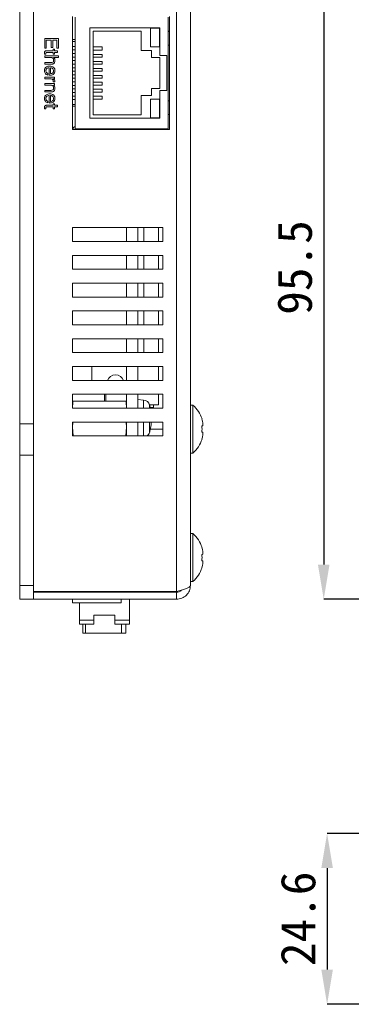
# Model space of a CAD drawing. Header units: millimetres. Extents: x 22 to 278, y 61 to 167.
# Tile 1 of 148: x 22 to 46, y 61 to 132. Entities that reach past the tile are written whole.
import ezdxf

# ---------------------------------------------------------------- set-up
doc = ezdxf.new("R2010")
doc.units = ezdxf.units.MM
doc.header["$PDSIZE"] = -1
doc.layers.get('0').update_dxf_attribs({"lineweight": 15})
doc.layers.add('標註文字', color=4, linetype='Continuous', lineweight=9)
doc.styles.add('SLDTEXTSTYLE0', font='kaiu.ttf')
doc.dimstyles.new('SLDDIMSTYLE0', dxfattribs={"dimtxt": 2.5, "dimasz": 2.5, "dimexe": 0, "dimexo": 0.0625, "dimtad": 1, "dimlfac": 2, "dimrnd": 1e-09, "dimzin": 12, "dimdsep": 46, "dimtxsty": 'SLDTEXTSTYLE0', "dimsah": 1, "dimcen": 0.09, "dimadec": 0, "dimazin": 3, "dimtfac": 1, "dimtofl": 0, "dimtmove": 0, "dimatfit": 3, "dimfxl": 0, "dimfrac": 2, "dimtolj": 1, "dimtzin": 12, "dimarcsym": 0})

# ---------------------------------------------------------------- blocks, each defined once
blk = doc.blocks.new('_D_1')
at = {"layer": 'Defpoints', "color": 0, "transparency": 16777216}
for p in [(54.481, 137.986), (44.312, 90.236), (55.481, 90.236)]:
    blk.add_point(p, dxfattribs=at)
at = {"layer": '標註文字', "color": 0, "lineweight": -2, "transparency": 16777216}
for p, q in [((54.419, 137.986), (44.312, 137.986)), ((44.312, 135.486), (44.312, 92.736)), ((55.419, 90.236), (44.312, 90.236))]:
    blk.add_line(p, q, dxfattribs=at)
at = {"layer": '標註文字', "color": 0, "transparency": 16777216}
for points in [[(43.895, 135.486), (44.729, 135.486), (44.312, 137.986)], [(43.895, 92.736), (44.729, 92.736), (44.312, 90.236)]]:
    blk.add_solid(points, dxfattribs=at)
at = {"layer": '標註文字', "color": 0, "transparency": 16777216, "insert": (40.962, 114.111), "char_height": 2.5, "attachment_point": 2, "rotation": 90, "style": 'SLDTEXTSTYLE0'}
blk.add_mtext('\\A1;95.5', dxfattribs=at)
blk = doc.blocks.new('_D_5')
at = {"layer": 'Defpoints', "color": 0, "transparency": 16777216}
for p in [(55.481, 73.386), (44.557, 61.086), (54.481, 61.086)]:
    blk.add_point(p, dxfattribs=at)
at = {"layer": '標註文字', "color": 0, "lineweight": -2, "transparency": 16777216}
for p, q in [((55.419, 73.386), (44.557, 73.386)), ((44.557, 70.886), (44.557, 63.586)), ((54.419, 61.086), (44.557, 61.086))]:
    blk.add_line(p, q, dxfattribs=at)
at = {"layer": '標註文字', "color": 0, "transparency": 16777216}
for points in [[(44.14, 70.886), (44.974, 70.886), (44.557, 73.386)], [(44.14, 63.586), (44.974, 63.586), (44.557, 61.086)]]:
    blk.add_solid(points, dxfattribs=at)
at = {"layer": '標註文字', "color": 0, "transparency": 16777216, "insert": (41.208, 67.236), "char_height": 2.5, "attachment_point": 2, "rotation": 90, "style": 'SLDTEXTSTYLE0'}
blk.add_mtext('\\A1;24.6', dxfattribs=at)

msp = doc.modelspace()

# ---------------------------------------------------------------- linework, layer by layer
for p, q in [((33.7147, 136.9861), (33.7147, 90.7861)), ((34.7147, 136.9861), (34.7147, 91.2361)), ((22.4147, 136.4861), (22.4147, 102.8611)), ((23.4147, 136.4861), (23.4147, 102.8611)), ((26.2147, 132.1861), (26.2147, 124.0361)), ((26.4147, 124.0861), (26.4147, 132.1361)), ((33.1147, 131.1111), (33.1147, 132.1361)), ((33.2147, 124.0361), (33.2147, 132.1861)), ((27.4647, 131.3611), (27.4647, 124.8611)), ((32.5147, 131.3611), (27.4647, 131.3611)), ((27.7147, 131.1111), (31.1647, 131.1111)), ((27.7147, 125.1111), (27.7147, 131.1111)), ((31.1647, 131.1111), (31.1647, 129.7361)), ((31.8397, 131.3361), (32.4897, 131.3361)), ((31.8397, 131.3361), (31.8397, 129.9861)), ((32.4897, 129.9861), (32.4897, 131.3361)), ((32.5147, 129.3611), (32.5147, 131.3611)), ((33.1147, 131.1111), (33.1147, 130.1111)), ((24.2147, 130.6047), (25.2147, 130.6047)), ((24.2147, 129.8867), (24.2147, 130.6047)), ((24.3301, 130.4636), (24.3301, 129.8867)), ((24.6763, 130.4636), (24.3301, 130.4636)), ((24.6763, 129.9412), (24.6763, 130.4636)), ((24.7917, 130.4636), (24.7917, 129.9412)), ((25.0994, 130.4636), (24.7917, 130.4636)), ((25.0994, 129.8979), (25.0994, 130.4636)), ((25.2147, 130.6047), (25.2147, 129.8979)), ((26.2147, 130.5111), (26.4147, 130.5111)), ((24.3301, 129.8867), (24.2147, 129.8867)), ((24.3443, 129.7072), (24.8301, 129.7072)), ((24.7917, 129.9412), (24.6763, 129.9412)), ((24.8301, 129.8172), (24.9327, 129.8172)), ((24.8301, 129.7072), (24.8301, 129.8172)), ((24.9327, 129.8172), (24.9327, 129.7072)), ((24.9327, 129.7072), (25.1378, 129.7072)), ((25.2147, 129.8979), (25.0994, 129.8979)), ((25.1378, 129.7072), (25.1378, 129.5918)), ((28.3647, 129.9861), (28.3647, 129.7475)), ((31.1647, 129.7361), (31.9147, 129.7361)), ((31.8397, 129.9861), (32.4897, 129.9861)), ((31.9147, 129.7361), (31.9147, 129.2361)), ((33.1147, 126.1111), (33.1147, 130.1111)), ((24.3079, 129.4636), (24.2119, 129.4636)), ((24.2147, 129.3483), (25.2147, 129.3483)), ((24.2147, 129.2329), (24.2147, 129.3483)), ((24.6472, 129.2329), (24.2147, 129.2329)), ((24.8301, 129.5918), (24.3856, 129.5918)), ((24.8301, 129.4636), (24.8301, 129.5918)), ((24.9327, 129.4636), (24.8301, 129.4636)), ((25.2147, 129.2329), (24.8435, 129.2329)), ((24.9327, 129.5918), (24.9327, 129.4636)), ((25.1378, 129.5918), (24.9327, 129.5918)), ((25.2147, 129.3483), (25.2147, 129.2329)), ((28.3647, 129.4475), (28.3647, 129.2456)), ((31.9147, 129.2361), (32.5147, 129.2361)), ((33.0147, 129.3611), (32.5147, 129.3611)), ((32.5147, 129.2361), (32.5147, 126.9861)), ((33.0147, 126.8611), (33.0147, 129.3611)), ((24.2147, 128.8611), (24.6651, 128.8611)), ((24.2147, 128.7457), (24.2147, 128.8611)), ((24.6891, 128.7457), (24.2147, 128.7457)), ((24.5352, 127.9534), (24.5352, 128.4887)), ((24.6378, 128.4893), (24.6378, 128.0662)), ((28.3647, 128.9456), (28.3647, 128.7437)), ((28.3647, 128.4437), (28.3647, 128.2418)), ((34.7147, 128.8123), (34.7154, 128.8123)), ((24.2147, 127.8098), (24.9327, 127.8098)), ((24.2147, 127.6944), (24.2147, 127.8098)), ((24.621, 127.6944), (24.2147, 127.6944)), ((24.4455, 128.079), (24.4455, 127.9636)), ((24.9327, 127.6982), (24.8137, 127.6982)), ((24.9327, 127.8098), (24.9327, 127.6982)), ((28.3647, 127.9418), (28.3647, 127.7399)), ((24.2147, 127.3483), (24.9327, 127.3483)), ((24.2147, 127.2329), (24.2147, 127.3483)), ((24.6316, 127.2329), (24.2147, 127.2329)), ((24.2147, 126.8611), (24.6651, 126.8611)), ((24.2147, 126.7457), (24.2147, 126.8611)), ((24.9549, 127.4636), (24.8287, 127.4636)), ((24.9327, 127.2381), (24.8401, 127.2381)), ((24.9327, 127.3483), (24.9327, 127.2381)), ((28.3647, 127.4399), (28.3647, 127.238)), ((28.3647, 126.938), (28.3647, 126.7361)), ((31.9147, 126.9861), (31.9147, 126.4861)), ((32.5147, 126.9861), (31.9147, 126.9861)), ((32.5147, 124.8611), (32.5147, 126.8611)), ((32.5147, 126.8611), (33.0147, 126.8611)), ((24.6891, 126.7457), (24.2147, 126.7457)), ((24.5352, 125.9534), (24.5352, 126.4887)), ((24.6378, 126.4893), (24.6378, 126.0662)), ((28.3647, 126.4361), (28.3647, 126.2361)), ((31.1647, 126.4861), (31.1647, 125.1111)), ((31.9147, 126.4861), (31.1647, 126.4861)), ((31.8397, 126.2361), (31.8397, 124.8861)), ((32.4897, 126.2361), (31.8397, 126.2361)), ((32.4897, 124.8861), (32.4897, 126.2361)), ((24.3079, 125.5406), (24.2119, 125.5406)), ((24.3443, 125.7842), (24.8301, 125.7842)), ((24.8301, 125.6688), (24.3856, 125.6688)), ((24.4455, 126.079), (24.4455, 125.9636)), ((24.8301, 125.8941), (24.9327, 125.8941)), ((24.8301, 125.7842), (24.8301, 125.8941)), ((24.8301, 125.5406), (24.8301, 125.6688)), ((24.9327, 125.5406), (24.8301, 125.5406)), ((24.9327, 125.8941), (24.9327, 125.7842)), ((24.9327, 125.7842), (25.1378, 125.7842)), ((24.9327, 125.6688), (24.9327, 125.5406)), ((25.1378, 125.6688), (24.9327, 125.6688)), ((25.1378, 125.7842), (25.1378, 125.6688)), ((26.4147, 125.7111), (26.2147, 125.7111)), ((33.1147, 126.1111), (33.1147, 125.1111)), ((34.7147, 126.0123), (34.7154, 126.0123)), ((27.4647, 124.8611), (32.5147, 124.8611)), ((31.1647, 125.1111), (27.7147, 125.1111)), ((31.8397, 124.8861), (32.4897, 124.8861)), ((33.1147, 124.0861), (33.1147, 125.1111)), ((26.2147, 124.1611), (26.2852, 124.1611)), ((26.2147, 124.0361), (33.2147, 124.0361)), ((26.3747, 124.2361), (26.4147, 124.2361)), ((26.4118, 124.0861), (26.3998, 124.0361)), ((26.4118, 124.0861), (26.4147, 124.0861)), ((27.8647, 124.0861), (26.4147, 124.0861)), ((28.8647, 124.0861), (27.8647, 124.0861)), ((27.8647, 124.0861), (27.8672, 124.0361)), ((28.8627, 124.0361), (28.8647, 124.0861)), ((30.6647, 124.0861), (28.8647, 124.0861)), ((30.1147, 124.0361), (30.1147, 124.0861)), ((31.6647, 124.0861), (30.6647, 124.0861)), ((30.6647, 124.0861), (30.6672, 124.0361)), ((31.6627, 124.0361), (31.6647, 124.0861)), ((33.1147, 124.0861), (31.6647, 124.0861)), ((32.4147, 124.0861), (32.4147, 124.0361)), ((34.7147, 123.2123), (34.7154, 123.2123)), ((34.7147, 121.8123), (34.7154, 121.8123)), ((34.7147, 120.4123), (34.7154, 120.4123)), ((34.7147, 119.0123), (34.7154, 119.0123)), ((26.2147, 116.9861), (26.2147, 115.9861)), ((32.7147, 116.9861), (26.2147, 116.9861)), ((30.1147, 115.9861), (30.1147, 116.9861)), ((30.9147, 115.9861), (30.9147, 116.9861)), ((31.3647, 116.9861), (31.3647, 115.9861)), ((32.4147, 116.9861), (32.4147, 115.9861)), ((32.7147, 115.9861), (32.7147, 116.9861)), ((26.2147, 115.9861), (32.7147, 115.9861)), ((26.2147, 114.9861), (26.2147, 113.9861)), ((32.7147, 114.9861), (26.2147, 114.9861)), ((30.1147, 113.9861), (30.1147, 114.9861)), ((30.9147, 113.9861), (30.9147, 114.9861)), ((31.3647, 114.9861), (31.3647, 113.9861)), ((32.4147, 114.9861), (32.4147, 113.9861)), ((32.7147, 113.9861), (32.7147, 114.9861)), ((34.7147, 114.8123), (34.7154, 114.8123)), ((26.2147, 113.9861), (32.7147, 113.9861)), ((26.2147, 112.9861), (26.2147, 111.9861)), ((32.7147, 112.9861), (26.2147, 112.9861)), ((30.1147, 111.9861), (30.1147, 112.9861)), ((30.9147, 111.9861), (30.9147, 112.9861)), ((31.3647, 112.9861), (31.3647, 111.9861)), ((32.4147, 112.9861), (32.4147, 111.9861)), ((32.7147, 111.9861), (32.7147, 112.9861)), ((26.2147, 111.9861), (32.7147, 111.9861)), ((34.7147, 112.0123), (34.7154, 112.0123)), ((26.2147, 110.9861), (26.2147, 109.9861)), ((32.7147, 110.9861), (26.2147, 110.9861)), ((30.1147, 109.9861), (30.1147, 110.9861)), ((30.9147, 109.9861), (30.9147, 110.9861)), ((31.3647, 110.9861), (31.3647, 109.9861)), ((32.4147, 110.9861), (32.4147, 109.9861)), ((32.7147, 109.9861), (32.7147, 110.9861)), ((26.2147, 109.9861), (32.7147, 109.9861)), ((26.2147, 108.9861), (26.2147, 107.9861)), ((32.7147, 108.9861), (26.2147, 108.9861)), ((30.1147, 107.9861), (30.1147, 108.9861)), ((30.9147, 107.9861), (30.9147, 108.9861)), ((31.3647, 108.9861), (31.3647, 107.9861)), ((32.4147, 108.9861), (32.4147, 107.9861)), ((32.7147, 107.9861), (32.7147, 108.9861)), ((26.2147, 107.9861), (32.7147, 107.9861)), ((26.2147, 106.9861), (26.2147, 105.9861)), ((32.7147, 106.9861), (26.2147, 106.9861)), ((27.6147, 106.9861), (27.6147, 105.9861)), ((30.1147, 105.9861), (30.1147, 106.9861)), ((30.9147, 105.9861), (30.9147, 106.9861)), ((32.4147, 106.9861), (32.4147, 105.9861)), ((32.7147, 105.9861), (32.7147, 106.9861)), ((34.7147, 106.4123), (34.7154, 106.4123)), ((26.2147, 105.9861), (32.7147, 105.9861)), ((26.2147, 104.9861), (26.2147, 103.9861)), ((32.7147, 104.9861), (26.2147, 104.9861)), ((28.5147, 104.9861), (28.5147, 104.4861)), ((28.6147, 104.4861), (28.6147, 104.9861)), ((30.1147, 103.9861), (30.1147, 104.9861)), ((30.9147, 103.9861), (30.9147, 104.9861)), ((32.4147, 104.9861), (32.4147, 104.2361)), ((32.7147, 103.9861), (32.7147, 104.9861)), ((34.7147, 105.0123), (34.7154, 105.0123)), ((26.2147, 104.4861), (26.2666, 104.4861)), ((30.0629, 104.4861), (26.2666, 104.4861)), ((30.0629, 104.4861), (30.1147, 104.4861)), ((31.3384, 104.574), (30.9147, 104.6111)), ((31.3384, 104.574), (31.3384, 103.9861)), ((31.7684, 104.2361), (32.4147, 104.2361)), ((31.7748, 104.2159), (31.7748, 103.9861)), ((32.0647, 104.0361), (32.0647, 104.2361)), ((34.886, 104.2111), (34.7147, 104.2111)), ((34.886, 104.2111), (34.886, 102.4861)), ((26.2147, 103.9861), (32.7147, 103.9861)), ((31.797, 104.1361), (31.7921, 104.1361)), ((31.8171, 104.0361), (32.0647, 104.0361)), ((22.4147, 102.8611), (23.4147, 102.8611)), ((22.4147, 102.8611), (22.4147, 100.6111)), ((23.4147, 100.6111), (23.4147, 102.8611)), ((26.2458, 102.9861), (26.2147, 102.6111)), ((32.7147, 102.9861), (26.2147, 102.9861)), ((26.2147, 102.9861), (26.2147, 101.9861)), ((30.1147, 102.6111), (30.0836, 102.9861)), ((30.1147, 101.9861), (30.1147, 102.9861)), ((30.9147, 101.9861), (30.9147, 102.9861)), ((31.3384, 102.9861), (31.3384, 101.9861)), ((31.7748, 102.9861), (31.7748, 102.2563)), ((32.7147, 101.9861), (32.7147, 102.9861)), ((35.5353, 103.2111), (35.5475, 103.2111)), ((26.2147, 102.6111), (26.2666, 101.9861)), ((30.0629, 101.9861), (30.1147, 102.6111)), ((31.7921, 102.3361), (31.797, 102.3361)), ((32.7147, 102.4861), (31.8285, 102.4861)), ((34.886, 102.4861), (34.886, 100.7611)), ((35.5353, 102.7161), (35.5798, 102.7161)), ((35.5798, 102.2561), (35.5353, 102.2561)), ((26.2147, 101.9861), (32.7147, 101.9861)), ((35.5475, 101.7611), (35.5353, 101.7611)), ((34.7147, 100.7611), (34.886, 100.7611)), ((22.4147, 100.6111), (23.4147, 100.6111)), ((22.4147, 100.6111), (22.4147, 91.2361)), ((23.4147, 100.6111), (23.4147, 91.2361)), ((34.7147, 98.0123), (34.7154, 98.0123)), ((34.886, 94.9611), (34.7147, 94.9611)), ((34.886, 94.9611), (34.886, 91.5111)), ((35.5353, 93.9611), (35.5475, 93.9611)), ((35.5353, 93.4661), (35.5798, 93.4661)), ((35.5798, 93.0061), (35.5353, 93.0061)), ((35.5475, 92.5111), (35.5353, 92.5111)), ((34.7147, 91.5111), (34.886, 91.5111)), ((22.4147, 91.2361), (23.4147, 91.2361)), ((22.4147, 90.2361), (22.4147, 91.2361)), ((23.4147, 91.2361), (23.4147, 90.2361)), ((33.7147, 90.7861), (23.4147, 90.7861)), ((33.7147, 90.7361), (23.4147, 90.7361)), ((26.2147, 90.7861), (26.2147, 90.7361)), ((29.7147, 90.7861), (29.7147, 90.7361)), ((30.8147, 90.7861), (30.8147, 90.7361)), ((33.7147, 90.2361), (33.7147, 90.7361)), ((23.4147, 90.2361), (22.4147, 90.2361)), ((33.7147, 90.2361), (23.4147, 90.2361)), ((24.7916, 90.2361), (24.7916, 90.2355)), ((26.2147, 90.2361), (26.2147, 89.9861)), ((29.7147, 90.2361), (29.7147, 89.9861)), ((30.3147, 90.2361), (30.3147, 88.7361)), ((29.7147, 89.9861), (26.2147, 89.9861)), ((26.7147, 89.9861), (26.7147, 88.7361)), ((27.7647, 88.7361), (26.7147, 88.7361)), ((26.7147, 88.7361), (26.7147, 88.4361)), ((29.2647, 89.0861), (27.7647, 89.0861)), ((27.7647, 88.7361), (27.7647, 89.0861)), ((27.7647, 88.7361), (27.7647, 88.4361)), ((29.2647, 89.0861), (29.2647, 88.7361)), ((29.2647, 88.7361), (29.2647, 88.4361)), ((30.3147, 88.7361), (29.2647, 88.7361)), ((30.3147, 88.7361), (30.3147, 88.4361)), ((27.7647, 88.4361), (26.7147, 88.4361)), ((26.9647, 87.7861), (26.9647, 88.4361)), ((27.1559, 87.7861), (27.1559, 88.4361)), ((30.3147, 88.4361), (29.2647, 88.4361)), ((29.7559, 87.7861), (29.7559, 88.4361)), ((30.0647, 87.7861), (30.0647, 88.4361)), ((27.1559, 87.7861), (26.9647, 87.7861)), ((29.7559, 87.7861), (27.1559, 87.7861)), ((30.0647, 87.7861), (29.7559, 87.7861))]:
    msp.add_line(p, q)
at = {"flags": 128}
for points in [[(30.7472, 90.7361), (30.7522, 90.7593), (30.757, 90.7861)], [(31.9725, 90.7861), (31.9772, 90.7593), (31.9823, 90.7361)], [(33.3972, 90.7361), (33.4022, 90.7593), (33.407, 90.7861)]]:
    msp.add_lwpolyline(points, dxfattribs=at)
for centre, radius, start, end in [((29.3147, 105.7611), 0.625, 21.100196, 158.899804), ((31.2948, 104.0759), 0.5, 16.257028, 85), ((28.4147, 103.2361), 3.5, 14.900597, 16.257028), ((33.3647, 102.4861), 2.3, 18.373938, 48.590378), ((28.4147, 103.2361), 3.4952, 12.390905, 14.921556), ((28.4147, 103.2361), 3.4952, 345.078444, 352.464966), ((33.3647, 102.4861), 2.2885, 14.552053, 18.469838), ((31.2948, 102.3962), 0.5, 304.883223, 343.742972), ((28.4147, 103.2361), 3.5, 343.742972, 345.099403), ((33.3647, 102.4861), 2.1827, 353.951405, 6.048595), ((33.3647, 102.4861), 2.3, 311.409622, 341.626062), ((33.3647, 102.4861), 2.2885, 341.530162, 345.447947), ((33.3647, 93.2361), 2.3, 18.373938, 48.590378), ((33.3647, 93.2361), 2.2885, 14.552053, 18.469838), ((33.3647, 93.2361), 2.1827, 353.951405, 6.048595), ((33.3647, 93.2361), 2.3, 311.409622, 341.626062), ((33.3647, 93.2361), 2.2885, 341.530162, 345.447947)]:
    msp.add_arc(centre, radius, start, end)
for points, knots in [([(33.1147, 131.1111), (33.1319, 131.1104), (33.1759, 131.1085), (33.2, 131.1061), (33.2147, 131.1045)], [0, 0, 0, 0, 0.38864502, 1, 1, 1, 1]), ([(24.2019, 129.5576), (24.2025, 129.5801), (24.2037, 129.6247), (24.2339, 129.6858), (24.2915, 129.7054), (24.3267, 129.7066), (24.3443, 129.7072)], [0, 0, 0, 0, 0.2815969, 0.5584815, 0.778539, 1, 1, 1, 1]), ([(26.2143, 130.3711), (26.2141, 130.3711), (26.2134, 130.3711), (26.2182, 130.3711), (26.2261, 130.3711), (26.2336, 130.3711), (26.2458, 130.3711), (26.2614, 130.3711), (26.2804, 130.3711), (26.3026, 130.3711), (26.327, 130.3711), (26.3614, 130.3711), (26.3916, 130.3711), (26.4119, 130.3711), (26.4147, 130.3711)], [0, 0, 0, 0, 0.0630012, 0.2216625, 0.2612528, 0.3404966, 0.4197605, 0.4990511, 0.5783338, 0.6576155, 0.7368471, 0.8160354, 0.9743986, 1, 1, 1, 1]), ([(26.4147, 130.0211), (26.3747, 130.0211), (26.3002, 130.0211), (26.2346, 130.0211), (26.2167, 130.0211), (26.2151, 130.0211), (26.2147, 130.0211)], [0, 0, 0, 0, 0.3389822, 0.6318719, 0.9233691, 1, 1, 1, 1]), ([(26.2147, 129.7711), (26.2198, 129.7711), (26.2286, 129.7711), (26.3049, 129.7711), (26.3758, 129.7711), (26.4147, 129.7711)], [0, 0, 0, 0, 0.3869453, 0.6628275, 1, 1, 1, 1]), ([(27.7147, 129.9861), (27.8128, 129.9861), (27.9665, 129.9861), (28.1265, 129.9861), (28.229, 129.9861), (28.2846, 129.9861), (28.3313, 129.9861), (28.3647, 129.9861)], [0, 0, 0, 0, 0.0899974, 0.1410686, 0.1922683, 0.4227632, 1, 1, 1, 1]), ([(28.3647, 129.7475), (28.3583, 129.7475), (28.3262, 129.7475), (28.2823, 129.7475), (28.2069, 129.7475), (28.1308, 129.7475), (27.9557, 129.7475), (27.8024, 129.7475), (27.7147, 129.7475)], [0, 0, 0, 0, 0.1286423, 0.6432486, 0.7991998, 0.8587044, 0.9192361, 1, 1, 1, 1]), ([(33.2147, 130.1175), (33.2127, 130.1173), (33.2012, 130.1157), (33.1697, 130.1134), (33.1315, 130.1118), (33.1147, 130.1111)], [0, 0, 0, 0, 0.109246, 0.6087869, 1, 1, 1, 1]), ([(24.2119, 129.4636), (24.2091, 129.4811), (24.204, 129.5122), (24.2026, 129.5437), (24.2019, 129.5576)], [0, 0, 0, 0, 0.5600717, 1, 1, 1, 1]), ([(24.3856, 129.5918), (24.3643, 129.5922), (24.3377, 129.5927), (24.314, 129.5725), (24.3056, 129.5536), (24.3049, 129.5383), (24.3045, 129.5281)], [0, 0, 0, 0, 0.49877364, 0.62369276, 0.7492715, 1, 1, 1, 1]), ([(24.3045, 129.5281), (24.3048, 129.5161), (24.3055, 129.4946), (24.3071, 129.4731), (24.3079, 129.4636)], [0, 0, 0, 0, 0.5599769, 1, 1, 1, 1]), ([(24.8558, 129.0111), (24.8534, 129.0434), (24.8488, 129.1078), (24.7966, 129.1852), (24.7232, 129.2276), (24.6726, 129.2311), (24.6472, 129.2329)], [0, 0, 0, 0, 0.2804765, 0.5594692, 0.77938672, 1, 1, 1, 1]), ([(24.6651, 128.8611), (24.7144, 128.8613), (24.7762, 128.8617), (24.8312, 128.9086), (24.8526, 128.9517), (24.8545, 128.9873), (24.8558, 129.0111)], [0, 0, 0, 0, 0.4985177, 0.6236834, 0.749219, 1, 1, 1, 1]), ([(24.8435, 129.2329), (24.8638, 129.218), (24.9045, 129.1882), (24.9498, 129.108), (24.9551, 129.0434), (24.9583, 129.0039)], [0, 0, 0, 0, 0.2800616, 0.5603003, 1, 1, 1, 1]), ([(24.9583, 129.0039), (24.9551, 128.9555), (24.9505, 128.8879), (24.9063, 128.8122), (24.8761, 128.7892), (24.861, 128.7777)], [0, 0, 0, 0, 0.5589431, 0.7795581, 1, 1, 1, 1]), ([(26.4147, 129.5111), (26.3747, 129.5111), (26.3002, 129.5111), (26.2346, 129.5111), (26.2167, 129.5111), (26.2151, 129.5111), (26.2147, 129.5111)], [0, 0, 0, 0, 0.3389822, 0.6318719, 0.9233691, 1, 1, 1, 1]), ([(26.2147, 129.2611), (26.2198, 129.2611), (26.2286, 129.2611), (26.3049, 129.2611), (26.3758, 129.2611), (26.4147, 129.2611)], [0, 0, 0, 0, 0.3869453, 0.6628275, 1, 1, 1, 1]), ([(26.4147, 129.0011), (26.3747, 129.0011), (26.3002, 129.0011), (26.2346, 129.0011), (26.2167, 129.0011), (26.2151, 129.0011), (26.2147, 129.0011)], [0, 0, 0, 0, 0.3389822, 0.6318719, 0.9233691, 1, 1, 1, 1]), ([(27.7147, 129.4475), (27.8369, 129.4475), (28.0118, 129.4475), (28.1658, 129.4475), (28.2067, 129.4475), (28.2518, 129.4475), (28.3144, 129.4475), (28.3468, 129.4475), (28.3647, 129.4475)], [0, 0, 0, 0, 0.1094935, 0.1567077, 0.2344788, 0.3129871, 0.6183767, 1, 1, 1, 1]), ([(28.3647, 129.2456), (28.3593, 129.2456), (28.3429, 129.2456), (28.3105, 129.2456), (28.2604, 129.2456), (28.2096, 129.2456), (28.1213, 129.2456), (27.9297, 129.2456), (27.7891, 129.2456), (27.7147, 129.2456)], [0, 0, 0, 0, 0.1088788, 0.326637, 0.6387901, 0.7969823, 0.8695854, 0.9310535, 1, 1, 1, 1]), ([(24.2019, 128.2801), (24.2072, 128.3327), (24.2179, 128.4375), (24.3244, 128.5483), (24.4498, 128.5984), (24.5316, 128.6026), (24.5725, 128.6047)], [0, 0, 0, 0, 0.2795654, 0.5583057, 0.7788847, 1, 1, 1, 1]), ([(24.4455, 127.9636), (24.4057, 127.9747), (24.3262, 127.9969), (24.2469, 128.0852), (24.2072, 128.1836), (24.2037, 128.248), (24.2019, 128.2801)], [0, 0, 0, 0, 0.2796217, 0.5589318, 0.7792497, 1, 1, 1, 1]), ([(24.5352, 128.4887), (24.5017, 128.486), (24.4347, 128.4806), (24.3524, 128.4283), (24.3095, 128.3507), (24.3061, 128.2979), (24.3045, 128.2715)], [0, 0, 0, 0, 0.2806679, 0.5595209, 0.7793716, 1, 1, 1, 1]), ([(24.3045, 128.2715), (24.306, 128.2471), (24.309, 128.1984), (24.3417, 128.1369), (24.3901, 128.0952), (24.427, 128.0844), (24.4455, 128.079)], [0, 0, 0, 0, 0.2802915, 0.5596631, 0.779677, 1, 1, 1, 1]), ([(24.5725, 128.6047), (24.626, 128.6017), (24.7328, 128.5958), (24.8687, 128.523), (24.9484, 128.4052), (24.955, 128.3209), (24.9583, 128.2787)], [0, 0, 0, 0, 0.2808655, 0.560109, 0.7796799, 1, 1, 1, 1]), ([(24.9583, 128.2787), (24.9538, 128.2258), (24.9448, 128.1202), (24.8402, 128.0056), (24.713, 127.9567), (24.6307, 127.9528), (24.5895, 127.9508)], [0, 0, 0, 0, 0.2799476, 0.5582714, 0.7787936, 1, 1, 1, 1]), ([(24.8558, 128.2741), (24.8531, 128.3064), (24.8478, 128.3708), (24.7884, 128.4441), (24.7127, 128.4791), (24.6628, 128.4859), (24.6378, 128.4893)], [0, 0, 0, 0, 0.2799578, 0.5583858, 0.7789108, 1, 1, 1, 1]), ([(24.6378, 128.0662), (24.6699, 128.0684), (24.7339, 128.0727), (24.8123, 128.1236), (24.8512, 128.1987), (24.8543, 128.249), (24.8558, 128.2741)], [0, 0, 0, 0, 0.2806732, 0.5593502, 0.7792403, 1, 1, 1, 1]), ([(24.861, 128.7777), (24.8301, 128.7656), (24.7747, 128.7438), (24.7154, 128.7451), (24.6891, 128.7457)], [0, 0, 0, 0, 0.5575352, 1, 1, 1, 1]), ([(26.2147, 128.7511), (26.2198, 128.7511), (26.2286, 128.7511), (26.3049, 128.7511), (26.3758, 128.7511), (26.4147, 128.7511)], [0, 0, 0, 0, 0.3869453, 0.6628275, 1, 1, 1, 1]), ([(26.4147, 128.4911), (26.3747, 128.4911), (26.3002, 128.4911), (26.2346, 128.4911), (26.2167, 128.4911), (26.2151, 128.4911), (26.2147, 128.4911)], [0, 0, 0, 0, 0.33898222, 0.63187194, 0.92336912, 1, 1, 1, 1]), ([(27.7147, 128.9456), (27.8369, 128.9456), (28.0118, 128.9456), (28.1658, 128.9456), (28.2067, 128.9456), (28.2518, 128.9456), (28.3144, 128.9456), (28.3468, 128.9456), (28.3647, 128.9456)], [0, 0, 0, 0, 0.1094935, 0.1567077, 0.2344788, 0.3129871, 0.6183767, 1, 1, 1, 1]), ([(28.3647, 128.7437), (28.3593, 128.7437), (28.3429, 128.7437), (28.3105, 128.7437), (28.2604, 128.7437), (28.2096, 128.7437), (28.1213, 128.7437), (27.9297, 128.7437), (27.7891, 128.7437), (27.7147, 128.7437)], [0, 0, 0, 0, 0.1088788, 0.326637, 0.6387901, 0.7969823, 0.8695854, 0.9310535, 1, 1, 1, 1]), ([(27.7147, 128.4437), (27.8369, 128.4437), (28.0118, 128.4437), (28.1658, 128.4437), (28.2067, 128.4437), (28.2518, 128.4437), (28.3144, 128.4437), (28.3468, 128.4437), (28.3647, 128.4437)], [0, 0, 0, 0, 0.1094935, 0.1567077, 0.2344788, 0.3129871, 0.6183767, 1, 1, 1, 1]), ([(24.5895, 127.9508), (24.5794, 127.9507), (24.5612, 127.9504), (24.5432, 127.9525), (24.5352, 127.9534)], [0, 0, 0, 0, 0.5601132, 1, 1, 1, 1]), ([(24.8301, 127.4931), (24.8281, 127.5243), (24.824, 127.5864), (24.7688, 127.6594), (24.6939, 127.6908), (24.6453, 127.6932), (24.621, 127.6944)], [0, 0, 0, 0, 0.280574, 0.5586276, 0.7788715, 1, 1, 1, 1]), ([(24.8137, 127.6982), (24.8362, 127.6876), (24.8811, 127.6665), (24.9456, 127.6002), (24.9535, 127.5353), (24.9583, 127.4957)], [0, 0, 0, 0, 0.2814586, 0.5619949, 1, 1, 1, 1]), ([(26.2147, 128.2411), (26.2198, 128.2411), (26.2286, 128.2411), (26.3049, 128.2411), (26.3758, 128.2411), (26.4147, 128.2411)], [0, 0, 0, 0, 0.3869453, 0.6628275, 1, 1, 1, 1]), ([(26.4147, 127.9811), (26.3747, 127.9811), (26.3002, 127.9811), (26.2346, 127.9811), (26.2167, 127.9811), (26.2151, 127.9811), (26.2147, 127.9811)], [0, 0, 0, 0, 0.3389822, 0.6318719, 0.9233691, 1, 1, 1, 1]), ([(26.2147, 127.7311), (26.2198, 127.7311), (26.2286, 127.7311), (26.3049, 127.7311), (26.3758, 127.7311), (26.4147, 127.7311)], [0, 0, 0, 0, 0.3869453, 0.6628275, 1, 1, 1, 1]), ([(28.3647, 128.2418), (28.3593, 128.2418), (28.3429, 128.2418), (28.3105, 128.2418), (28.2604, 128.2418), (28.2096, 128.2418), (28.1213, 128.2418), (27.9297, 128.2418), (27.7891, 128.2418), (27.7147, 128.2418)], [0, 0, 0, 0, 0.1088788, 0.326637, 0.6387901, 0.7969823, 0.8695854, 0.9310535, 1, 1, 1, 1]), ([(27.7147, 127.9418), (27.8369, 127.9418), (28.0118, 127.9418), (28.1658, 127.9418), (28.2067, 127.9418), (28.2518, 127.9418), (28.3144, 127.9418), (28.3468, 127.9418), (28.3647, 127.9418)], [0, 0, 0, 0, 0.1094935, 0.15670772, 0.2344788, 0.31298706, 0.61837673, 1, 1, 1, 1]), ([(28.3647, 127.7399), (28.3593, 127.7399), (28.3429, 127.7399), (28.3105, 127.7399), (28.2604, 127.7399), (28.2096, 127.7399), (28.1213, 127.7399), (27.9297, 127.7399), (27.7891, 127.7399), (27.7147, 127.7399)], [0, 0, 0, 0, 0.1088788, 0.326637, 0.6387901, 0.7969823, 0.8695854, 0.9310535, 1, 1, 1, 1]), ([(24.8558, 127.0111), (24.8533, 127.0448), (24.8485, 127.1119), (24.7904, 127.1914), (24.7106, 127.2285), (24.658, 127.2314), (24.6316, 127.2329)], [0, 0, 0, 0, 0.2804152, 0.5588841, 0.7790381, 1, 1, 1, 1]), ([(24.6651, 126.8611), (24.7144, 126.8614), (24.7761, 126.8618), (24.831, 126.9088), (24.8525, 126.9517), (24.8545, 126.9874), (24.8558, 127.0111)], [0, 0, 0, 0, 0.4985914, 0.6238182, 0.7492608, 1, 1, 1, 1]), ([(24.8287, 127.4636), (24.8293, 127.4691), (24.8304, 127.4789), (24.8302, 127.4888), (24.8301, 127.4931)], [0, 0, 0, 0, 0.55980579, 1, 1, 1, 1]), ([(24.8401, 127.2381), (24.8601, 127.222), (24.8999, 127.1899), (24.949, 127.1102), (24.9548, 127.0441), (24.9583, 127.0037)], [0, 0, 0, 0, 0.2805981, 0.5607606, 1, 1, 1, 1]), ([(24.9583, 127.0037), (24.9551, 126.9553), (24.9506, 126.8877), (24.9063, 126.8122), (24.8761, 126.7892), (24.861, 126.7777)], [0, 0, 0, 0, 0.5589656, 0.7795525, 1, 1, 1, 1]), ([(24.9583, 127.4957), (24.9585, 127.4896), (24.9587, 127.4788), (24.9561, 127.4683), (24.9549, 127.4636)], [0, 0, 0, 0, 0.5606083, 1, 1, 1, 1]), ([(26.4147, 127.4711), (26.3747, 127.4711), (26.3002, 127.4711), (26.2346, 127.4711), (26.2167, 127.4711), (26.2151, 127.4711), (26.2147, 127.4711)], [0, 0, 0, 0, 0.3389822, 0.6318719, 0.9233691, 1, 1, 1, 1]), ([(26.2147, 127.2211), (26.2198, 127.2211), (26.2286, 127.2211), (26.3049, 127.2211), (26.3758, 127.2211), (26.4147, 127.2211)], [0, 0, 0, 0, 0.3869453, 0.6628275, 1, 1, 1, 1]), ([(26.4147, 126.9611), (26.3747, 126.9611), (26.3002, 126.9611), (26.2346, 126.9611), (26.2167, 126.9611), (26.2151, 126.9611), (26.2147, 126.9611)], [0, 0, 0, 0, 0.3389822, 0.6318719, 0.9233691, 1, 1, 1, 1]), ([(27.7147, 127.4399), (27.8369, 127.4399), (28.0118, 127.4399), (28.1658, 127.4399), (28.2067, 127.4399), (28.2518, 127.4399), (28.3144, 127.4399), (28.3468, 127.4399), (28.3647, 127.4399)], [0, 0, 0, 0, 0.1094935, 0.1567077, 0.2344788, 0.3129871, 0.6183767, 1, 1, 1, 1]), ([(28.3647, 127.238), (28.3593, 127.238), (28.3429, 127.238), (28.3105, 127.238), (28.2604, 127.238), (28.2096, 127.238), (28.1213, 127.238), (27.9297, 127.238), (27.7891, 127.238), (27.7147, 127.238)], [0, 0, 0, 0, 0.1088788, 0.326637, 0.6387901, 0.7969823, 0.8695854, 0.9310535, 1, 1, 1, 1]), ([(27.7147, 126.938), (27.8369, 126.938), (28.0118, 126.938), (28.1658, 126.938), (28.2067, 126.938), (28.2518, 126.938), (28.3144, 126.938), (28.3468, 126.938), (28.3647, 126.938)], [0, 0, 0, 0, 0.1094935, 0.1567077, 0.2344788, 0.3129871, 0.6183767, 1, 1, 1, 1]), ([(24.2019, 126.2801), (24.2072, 126.3327), (24.2179, 126.4375), (24.3244, 126.5483), (24.4498, 126.5984), (24.5316, 126.6026), (24.5725, 126.6047)], [0, 0, 0, 0, 0.2795654, 0.5583057, 0.7788847, 1, 1, 1, 1]), ([(24.4455, 125.9636), (24.4057, 125.9747), (24.3262, 125.9969), (24.2469, 126.0852), (24.2072, 126.1836), (24.2037, 126.248), (24.2019, 126.2801)], [0, 0, 0, 0, 0.2796217, 0.5589318, 0.7792497, 1, 1, 1, 1]), ([(24.5352, 126.4887), (24.5017, 126.486), (24.4347, 126.4806), (24.3524, 126.4283), (24.3095, 126.3507), (24.3061, 126.2979), (24.3045, 126.2715)], [0, 0, 0, 0, 0.2806679, 0.5595209, 0.7793716, 1, 1, 1, 1]), ([(24.3045, 126.2715), (24.306, 126.2471), (24.309, 126.1984), (24.3417, 126.1369), (24.3901, 126.0952), (24.427, 126.0844), (24.4455, 126.079)], [0, 0, 0, 0, 0.2802915, 0.5596631, 0.779677, 1, 1, 1, 1]), ([(24.5725, 126.6047), (24.626, 126.6017), (24.7328, 126.5958), (24.8687, 126.523), (24.9484, 126.4052), (24.955, 126.3209), (24.9583, 126.2787)], [0, 0, 0, 0, 0.2808655, 0.560109, 0.7796799, 1, 1, 1, 1]), ([(24.9583, 126.2787), (24.9538, 126.2258), (24.9448, 126.1202), (24.8402, 126.0056), (24.713, 125.9567), (24.6307, 125.9528), (24.5895, 125.9508)], [0, 0, 0, 0, 0.2799476, 0.5582714, 0.7787936, 1, 1, 1, 1]), ([(24.8558, 126.2741), (24.8531, 126.3064), (24.8478, 126.3708), (24.7884, 126.4441), (24.7127, 126.4791), (24.6628, 126.4859), (24.6378, 126.4893)], [0, 0, 0, 0, 0.2799578, 0.5583858, 0.7789108, 1, 1, 1, 1]), ([(24.6378, 126.0662), (24.6699, 126.0684), (24.7339, 126.0727), (24.8123, 126.1236), (24.8512, 126.1987), (24.8543, 126.249), (24.8558, 126.2741)], [0, 0, 0, 0, 0.2806732, 0.5593502, 0.7792403, 1, 1, 1, 1]), ([(24.861, 126.7777), (24.8301, 126.7656), (24.7747, 126.7438), (24.7154, 126.7451), (24.6891, 126.7457)], [0, 0, 0, 0, 0.5575352, 1, 1, 1, 1]), ([(26.2147, 126.7111), (26.2198, 126.7111), (26.2286, 126.7111), (26.3049, 126.7111), (26.3758, 126.7111), (26.4147, 126.7111)], [0, 0, 0, 0, 0.3869453, 0.6628275, 1, 1, 1, 1]), ([(26.4147, 126.4511), (26.3747, 126.4511), (26.3002, 126.4511), (26.2346, 126.4511), (26.2167, 126.4511), (26.2151, 126.4511), (26.2147, 126.4511)], [0, 0, 0, 0, 0.3389822, 0.6318719, 0.9233691, 1, 1, 1, 1]), ([(26.2147, 126.2011), (26.2198, 126.2011), (26.2286, 126.2011), (26.3049, 126.2011), (26.3758, 126.2011), (26.4147, 126.2011)], [0, 0, 0, 0, 0.3869453, 0.6628275, 1, 1, 1, 1]), ([(28.3647, 126.7361), (28.3593, 126.7361), (28.3429, 126.7361), (28.3105, 126.7361), (28.2604, 126.7361), (28.2096, 126.7361), (28.1213, 126.7361), (27.9297, 126.7361), (27.7891, 126.7361), (27.7147, 126.7361)], [0, 0, 0, 0, 0.1088788, 0.326637, 0.6387901, 0.7969823, 0.8695854, 0.9310535, 1, 1, 1, 1]), ([(27.7147, 126.4361), (27.8358, 126.4361), (28.0088, 126.4361), (28.2031, 126.4361), (28.232, 126.4361), (28.3193, 126.4361), (28.3496, 126.4361), (28.3647, 126.4361)], [0, 0, 0, 0, 0.1084703, 0.1550432, 0.2932537, 0.6464364, 1, 1, 1, 1]), ([(27.7147, 126.2361), (27.8358, 126.2361), (28.0088, 126.2361), (28.2031, 126.2361), (28.232, 126.2361), (28.3193, 126.2361), (28.3496, 126.2361), (28.3647, 126.2361)], [0, 0, 0, 0, 0.1084703, 0.1550432, 0.2932537, 0.6464364, 1, 1, 1, 1]), ([(24.2019, 125.6345), (24.2025, 125.657), (24.2037, 125.7017), (24.2339, 125.7627), (24.2915, 125.7823), (24.3267, 125.7835), (24.3443, 125.7842)], [0, 0, 0, 0, 0.2815969, 0.55848151, 0.77853896, 1, 1, 1, 1]), ([(24.2119, 125.5406), (24.2091, 125.558), (24.204, 125.5891), (24.2026, 125.6207), (24.2019, 125.6345)], [0, 0, 0, 0, 0.5600717, 1, 1, 1, 1]), ([(24.3856, 125.6688), (24.3643, 125.6692), (24.3377, 125.6696), (24.314, 125.6494), (24.3056, 125.6305), (24.3049, 125.6152), (24.3045, 125.6051)], [0, 0, 0, 0, 0.4987736, 0.6236928, 0.7492715, 1, 1, 1, 1]), ([(24.3045, 125.6051), (24.3048, 125.593), (24.3055, 125.5715), (24.3071, 125.55), (24.3079, 125.5406)], [0, 0, 0, 0, 0.5599769, 1, 1, 1, 1]), ([(24.5895, 125.9508), (24.5794, 125.9507), (24.5612, 125.9504), (24.5432, 125.9525), (24.5352, 125.9534)], [0, 0, 0, 0, 0.5601132, 1, 1, 1, 1]), ([(26.4147, 125.8511), (26.4055, 125.8511), (26.3853, 125.8511), (26.3539, 125.8511), (26.3222, 125.8511), (26.2977, 125.8511), (26.2757, 125.8511), (26.2566, 125.8511), (26.242, 125.8511), (26.2305, 125.8511), (26.2236, 125.8511), (26.2178, 125.8511), (26.2138, 125.8511), (26.2144, 125.8511), (26.2147, 125.8511)], [0, 0, 0, 0, 0.0829309, 0.1803843, 0.2778678, 0.3754358, 0.4241865, 0.5218563, 0.6195482, 0.6682955, 0.7658979, 0.8146361, 0.9121691, 1, 1, 1, 1]), ([(33.1147, 126.1111), (33.1319, 126.1104), (33.1759, 126.1085), (33.2, 126.1061), (33.2147, 126.1045)], [0, 0, 0, 0, 0.388645, 1, 1, 1, 1]), ([(33.2147, 125.1175), (33.2127, 125.1173), (33.2012, 125.1157), (33.1697, 125.1134), (33.1315, 125.1118), (33.1147, 125.1111)], [0, 0, 0, 0, 0.109246, 0.6087869, 1, 1, 1, 1]), ([(26.2445, 124.0361), (26.2458, 124.0442), (26.2518, 124.0816), (26.2672, 124.1353), (26.2953, 124.1897), (26.3278, 124.2217), (26.3562, 124.2332), (26.3722, 124.2357), (26.3747, 124.2361)], [0, 0, 0, 0, 0.0971215, 0.4443316, 0.651142, 0.8097017, 0.9695702, 1, 1, 1, 1]), ([(26.2666, 104.4861), (26.2587, 104.4339), (26.2336, 104.268), (26.2272, 104.1008), (26.2227, 103.9861)], [0, 0, 0, 0, 0.3144793, 1, 1, 1, 1]), ([(30.1067, 103.9861), (30.1023, 104.1008), (30.0959, 104.268), (30.0708, 104.4339), (30.0629, 104.4861)], [0, 0, 0, 0, 0.6855207, 1, 1, 1, 1]), ([(31.8943, 102.9861), (31.8944, 102.967), (31.8946, 102.9267), (31.8887, 102.851), (31.8824, 102.7994), (31.8798, 102.7777)], [0, 0, 0, 0, 0.3424769, 0.7245825, 1, 1, 1, 1]), ([(35.5798, 102.7161), (35.5885, 102.7196), (35.606, 102.7265), (35.6177, 102.7827), (35.6163, 102.8653), (35.6033, 102.9626), (35.5873, 103.0296), (35.5798, 103.0611)], [0, 0, 0, 0, 0.2095281, 0.4195633, 0.6226907, 0.8225336, 1, 1, 1, 1]), ([(35.5798, 101.9111), (35.5885, 101.9484), (35.606, 102.0231), (35.6177, 102.1249), (35.6163, 102.202), (35.6033, 102.2483), (35.5873, 102.2536), (35.5798, 102.2561)], [0, 0, 0, 0, 0.2095281, 0.4195633, 0.6226907, 0.8225336, 1, 1, 1, 1]), ([(35.5798, 93.4661), (35.5885, 93.4696), (35.606, 93.4765), (35.6177, 93.5327), (35.6163, 93.6153), (35.6033, 93.7126), (35.5873, 93.7796), (35.5798, 93.8111)], [0, 0, 0, 0, 0.2095281, 0.4195633, 0.6226907, 0.8225336, 1, 1, 1, 1]), ([(35.5798, 92.6611), (35.5885, 92.6984), (35.606, 92.7731), (35.6177, 92.8749), (35.6163, 92.952), (35.6033, 92.9983), (35.5873, 93.0036), (35.5798, 93.0061)], [0, 0, 0, 0, 0.2095281, 0.4195633, 0.6226907, 0.8225336, 1, 1, 1, 1]), ([(34.7147, 91.2361), (34.7028, 91.2026), (34.6788, 91.1355), (34.4926, 91.035), (34.2205, 90.9344), (33.9423, 90.8513), (33.7703, 90.802), (33.7147, 90.7861)], [0, 0, 0, 0, 0.22335513, 0.44674154, 0.67012809, 0.89351443, 1, 1, 1, 1]), ([(33.7147, 90.7361), (33.7789, 90.7445), (33.9072, 90.7614), (34.0352, 90.8316), (34.0732, 90.8898), (34.0756, 90.8934)], [0, 0, 0, 0, 0.48376591, 0.96753182, 1, 1, 1, 1])]:
    msp.add_open_spline(points, degree=3, knots=knots)
msp.add_open_spline([(33.7147, 90.2361), (33.8458, 90.2511), (34.1078, 90.2812), (34.4384, 90.5124), (34.6696, 90.843), (34.6997, 91.105), (34.7147, 91.2361)], degree=3)

# ---------------------------------------------------------------- dimensions: what is measured, and where the dimension line sits
at = {"layer": '標註文字'}
for base, p1, p2, picture, middle in [((44.3118, 90.2361), (54.4814, 137.9861), (55.4814, 90.2361), '_D_1', (44.3118, 114.1111)), ((44.557, 61.0856), (55.4814, 73.3856), (54.4814, 61.0856), '_D_5', (44.557, 67.2356))]:
    dim = msp.add_linear_dim(base=base, p1=p1, p2=p2, angle=90, dimstyle='SLDDIMSTYLE0', dxfattribs=at)
    dim.commit()
    dim.dimension.update_dxf_attribs({"geometry": picture, "text_midpoint": middle, "dimtype": 160})

doc.saveas('drawing.dxf')
